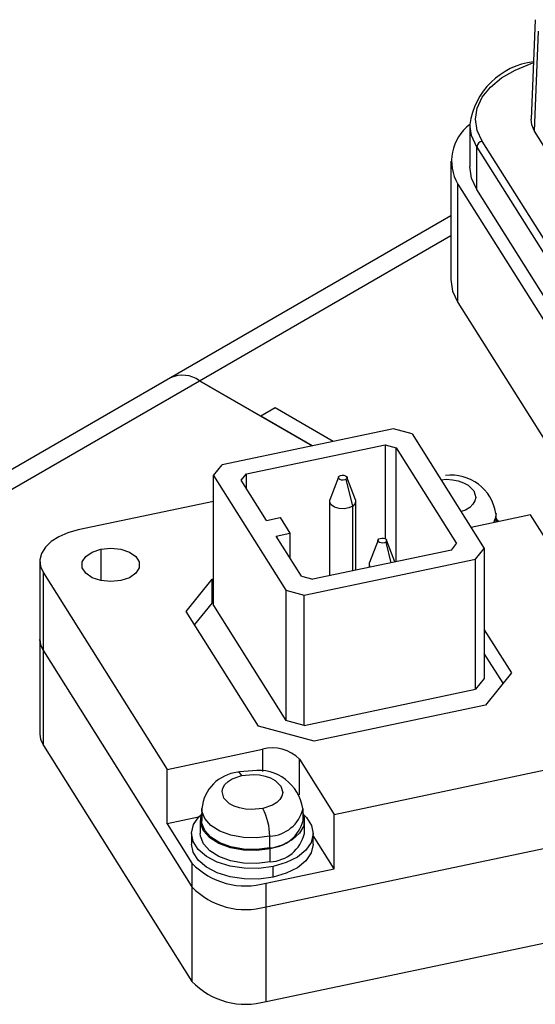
# Model space of a CAD drawing. Header units: millimetres. Extents: x 0 to 559, y 0 to 432.
# Tile 14 of 16: x 428 to 446, y 330 to 364. Entities that reach past the tile are written whole.
import ezdxf

# ---------------------------------------------------------------- set-up
doc = ezdxf.new("R2010")
doc.units = ezdxf.units.MM
doc.header["$LTSCALE"] = 2

msp = doc.modelspace()

# ---------------------------------------------------------------- linework, layer by layer
for p, q in [((445.7137, 364.2779), (445.5671, 360.8506)), ((445.6871, 360.4272), (445.8249, 363.8856)), ((443.4482, 360.6812), (443.4482, 359.2114)), ((450.8174, 352.2901), (445.6871, 360.4272)), ((443.6915, 359.8845), (448.8663, 351.6769)), ((443.6915, 358.4147), (443.6915, 359.8845)), ((449.0542, 351.8797), (443.8794, 360.0873)), ((442.7974, 359.396), (442.7974, 355.3133)), ((443.0387, 358.6062), (448.5794, 349.8182)), ((443.0387, 354.5235), (443.0387, 358.6062)), ((448.8663, 350.2071), (443.6915, 358.4147)), ((442.7974, 357.5112), (433.1119, 351.9199)), ((434.1119, 351.8208), (442.7974, 356.8349)), ((443.0387, 354.5235), (448.5794, 345.7355)), ((433.1119, 351.9199), (407.3732, 337.0612)), ((408.3732, 336.9622), (434.1119, 351.8208)), ((434.1119, 351.8208), (438.0037, 349.5741)), ((436.2332, 350.5962), (434.1119, 351.8208)), ((436.7281, 350.882), (436.2332, 350.5962)), ((438.7295, 349.7266), (436.7281, 350.882)), ((438.0037, 349.5741), (436.2332, 350.5962)), ((440.8144, 350.1647), (434.8943, 348.9208)), ((441.4552, 349.9922), (440.8144, 350.1647)), ((441.4552, 349.9922), (443.952, 346.0321)), ((435.7317, 348.6053), (440.5242, 349.6122)), ((440.5242, 349.6122), (440.9087, 349.5087)), ((440.5242, 349.6122), (440.5242, 346.3715)), ((440.9087, 349.5087), (442.995, 346.1996)), ((440.9087, 345.577), (440.9087, 349.5087)), ((434.5955, 348.5508), (434.8943, 348.9208)), ((435.5524, 348.3833), (435.7317, 348.6053)), ((435.7317, 348.0989), (435.7317, 348.6053)), ((434.5955, 348.5508), (437.0922, 344.5908)), ((434.5955, 344.0599), (434.5955, 348.5508)), ((436.4246, 347), (435.5524, 348.3833)), ((438.913, 348.4935), (438.6198, 347.7137)), ((439.4108, 347.4963), (439.1766, 348.421)), ((439.4993, 347.7137), (439.2061, 348.4935)), ((434.5955, 347.6537), (429.9165, 346.6706)), ((438.6095, 347.6586), (438.6095, 345.0939)), ((439.5095, 345.283), (439.5095, 347.6586)), ((439.4108, 345.2623), (439.4108, 347.4963)), ((444.3574, 346.9403), (444.3574, 347.2402)), ((436.4246, 347), (436.8944, 347.0987)), ((436.8944, 347.0987), (437.2365, 346.5562)), ((445.551, 347.1911), (443.4938, 346.7589)), ((444.3574, 347.0752), (444.396, 346.9485)), ((444.3574, 347.053), (444.4536, 346.9606)), ((449.8263, 340.4102), (445.551, 347.1911)), ((436.7666, 346.4575), (437.2365, 346.5562)), ((437.2365, 346.5562), (437.2365, 345.7123)), ((437.6388, 345.0742), (436.7666, 346.4575)), ((440.281, 346.3236), (439.9879, 345.5438)), ((440.5447, 346.2511), (440.7252, 345.5384)), ((440.8588, 345.5665), (440.5742, 346.3236)), ((430.7072, 346.0074), (430.7072, 344.9224)), ((442.8157, 345.9777), (438.0233, 344.9707)), ((442.8157, 345.9777), (442.995, 346.1996)), ((443.6531, 345.6622), (443.952, 346.0321)), ((443.952, 346.0321), (443.952, 341.5411)), ((428.6006, 345.5857), (428.6006, 342.8911)), ((437.7331, 344.4183), (443.6531, 345.6622)), ((443.6531, 341.1712), (443.6531, 345.6622)), ((439.9776, 345.4887), (439.9776, 345.3813)), ((428.7212, 345.1908), (432.9964, 338.4099)), ((428.7212, 342.4962), (428.7212, 345.1908)), ((433.6558, 343.8624), (434.5523, 344.9723)), ((434.5523, 344.9723), (434.5955, 344.9814)), ((434.5523, 344.1557), (434.5523, 344.9723)), ((437.6388, 345.0742), (438.0233, 344.9707)), ((437.0922, 344.5908), (437.7331, 344.4183)), ((437.0922, 344.5908), (437.0922, 340.0998)), ((437.7331, 339.9273), (437.7331, 344.4183)), ((436.1525, 339.9024), (433.6558, 343.8624)), ((434.5523, 344.1557), (433.9449, 343.4038)), ((434.5955, 344.1648), (434.5523, 344.1557)), ((434.5955, 344.0599), (437.0922, 340.0998)), ((443.952, 343.229), (444.8917, 341.7386)), ((428.6006, 342.8911), (428.6006, 339.6249)), ((428.7212, 342.4962), (433.8515, 334.3591)), ((428.7212, 339.23), (428.7212, 342.4962)), ((444.6025, 341.3806), (443.952, 342.4125)), ((443.952, 341.5411), (443.6531, 341.1712)), ((444.8917, 341.7386), (443.9952, 340.6287)), ((437.7331, 339.9273), (443.6531, 341.1712)), ((443.9952, 340.6287), (438.0751, 339.3848)), ((437.7331, 339.9273), (437.0922, 340.0998)), ((438.0751, 339.3848), (436.1525, 339.9024)), ((428.7212, 339.23), (433.8515, 331.0929)), ((432.9964, 338.4099), (436.2854, 339.1009)), ((436.2854, 339.1009), (436.2854, 338.3345)), ((437.5671, 338.7559), (438.7642, 336.8572)), ((437.5671, 337.5312), (437.5671, 338.7559)), ((438.7642, 336.8572), (448.6309, 338.9304)), ((432.9964, 336.5318), (432.9964, 338.4099)), ((434.1901, 337.0543), (434.1901, 336.646)), ((437.6901, 336.646), (437.6901, 337.0543)), ((434.0798, 336.7595), (432.9964, 336.5318)), ((438.7642, 334.9792), (438.7642, 336.8572)), ((432.9964, 336.5318), (433.8515, 335.1756)), ((434.1401, 336.646), (434.1401, 336.1969)), ((437.7401, 336.1969), (437.7401, 336.646)), ((433.8401, 336.1969), (433.8401, 335.8295)), ((436.4149, 333.669), (448.6309, 336.2358)), ((436.5386, 335.6967), (436.5386, 336.105)), ((438.0401, 335.8295), (438.0401, 336.1969)), ((438.7642, 334.9792), (438.0401, 336.1277)), ((436.5557, 335.2205), (436.5557, 335.6696)), ((433.8515, 335.1756), (433.8515, 334.3591)), ((436.6583, 334.6903), (436.6583, 335.0577)), ((436.4149, 334.4856), (438.7642, 334.9792)), ((433.8515, 334.3591), (433.8515, 331.0929)), ((436.4149, 333.669), (436.4149, 334.4856)), ((436.4149, 330.4029), (436.4149, 333.669)), ((436.4149, 330.4029), (448.6309, 332.9696))]:
    msp.add_line(p, q)
at = {"flags": 128}
for points in [[(443.8794, 360.0873), (443.7064, 360.46), (443.6482, 360.8445), (443.7064, 361.2289), (443.8794, 361.6017), (444.1619, 361.9514), (444.5454, 362.2676), (445.0181, 362.5404), (445.5657, 362.7618), (445.65, 362.7891)], [(445.6871, 360.4272), (445.5897, 360.6464), (445.5671, 360.8506)], [(443.6915, 359.8845), (443.5095, 360.2767), (443.4482, 360.6653)], [(443.6915, 358.4147), (443.5095, 358.8069), (443.4482, 359.2114)], [(442.7974, 355.3133), (442.8582, 354.9123), (443.0387, 354.5235)], [(439.1766, 348.421), (439.1319, 348.3993), (439.0761, 348.3891), (439.0177, 348.392), (438.9658, 348.4075), (438.9281, 348.4334), (438.9105, 348.4656), (438.9155, 348.4993), (438.9424, 348.5293)], [(438.9424, 348.5293), (438.9872, 348.551), (439.043, 348.5612), (439.1013, 348.5583), (439.1533, 348.5427), (439.191, 348.5169), (439.2086, 348.4847), (439.2036, 348.451), (439.1766, 348.421)], [(442.4584, 348.4011), (442.6367, 348.4177), (442.8492, 348.4018), (443.0511, 348.3612), (443.2353, 348.2978), (443.3926, 348.2142), (443.5941, 348.0191), (443.657, 347.7949), (443.6294, 347.6722), (443.559, 347.5556), (443.4493, 347.4493), (443.3045, 347.3585), (443.1494, 347.3051)], [(439.4108, 347.4963), (439.2765, 347.431), (439.1091, 347.4004), (438.9342, 347.4091), (438.7783, 347.4558), (438.6653, 347.5334), (438.6123, 347.63), (438.6198, 347.7137)], [(439.4993, 347.7137), (439.5068, 347.6872), (439.4917, 347.5862), (439.4108, 347.4963)], [(444.3574, 347.2401), (444.3308, 347.0648), (444.2681, 346.9216)], [(429.9165, 346.6706), (429.563, 346.5727), (429.2494, 346.4369), (428.9877, 346.2684), (428.788, 346.0736), (428.6579, 345.8601), (428.6025, 345.636), (428.6239, 345.41), (428.7212, 345.1908)], [(440.5447, 346.2511), (440.4999, 346.2294), (440.4441, 346.2192), (440.3858, 346.2221), (440.3339, 346.2377), (440.2962, 346.2635), (440.2785, 346.2957), (440.2836, 346.3294), (440.3105, 346.3594)], [(440.3105, 346.3594), (440.3553, 346.3811), (440.4111, 346.3913), (440.4694, 346.3884), (440.5214, 346.3729), (440.559, 346.347), (440.5767, 346.3148), (440.5717, 346.2811), (440.5447, 346.2511)], [(431.3912, 344.9224), (431.0492, 344.8876), (430.7072, 344.9224), (430.4064, 345.0227), (430.1832, 345.1763), (430.0644, 345.3647), (430.0644, 345.5651), (430.1832, 345.7535), (430.4064, 345.9071), (430.7072, 346.0074)], [(430.7072, 346.0074), (431.0492, 346.0422), (431.3912, 346.0074), (431.692, 345.9071), (431.9152, 345.7535), (432.034, 345.5651), (432.034, 345.3647), (431.9152, 345.1763), (431.692, 345.0227), (431.3912, 344.9224)], [(440.0123, 345.3886), (439.9804, 345.4601), (439.9879, 345.5438)], [(428.7212, 342.4962), (428.6239, 342.7154), (428.6006, 342.8911)], [(428.6006, 342.8911), (428.6239, 342.7154), (428.7212, 342.4962)], [(428.6006, 339.6249), (428.6239, 339.4493), (428.7212, 339.23)], [(436.2992, 337.0563), (435.9108, 337.02), (435.6982, 337.0359), (435.4963, 337.0765), (435.3122, 337.1399), (435.1549, 337.2235), (434.9534, 337.4186), (434.8905, 337.6428), (434.9181, 337.7655), (434.9884, 337.8821), (435.0982, 337.9883), (435.243, 338.0792), (435.5809, 338.1955)], [(435.5809, 338.1955), (435.5342, 338.2586), (435.4893, 338.2973), (435.4479, 338.3101), (435.4373, 338.309)], [(435.9401, 338.3605), (435.5001, 338.3213), (435.4375, 338.3075)], [(435.5809, 338.1955), (435.9694, 338.2318), (436.1819, 338.2159), (436.3838, 338.1752), (436.5679, 338.1119), (436.7253, 338.0283), (436.9267, 337.8332), (436.9897, 337.609), (436.9621, 337.4863), (436.8917, 337.3697), (436.7819, 337.2634), (436.6372, 337.1726), (436.2992, 337.0563)], [(436.5386, 336.105), (436.0926, 336.0479), (435.6362, 336.0594), (435.2005, 336.1387), (434.8152, 336.2804), (434.5066, 336.4748), (434.2956, 336.7088), (434.1967, 336.9663), (434.1901, 337.0545)], [(436.6583, 335.0577), (436.1652, 334.9916), (435.659, 334.9955), (435.1691, 335.0693), (434.724, 335.2086), (434.3496, 335.4053), (434.0677, 335.648), (433.8945, 335.9226), (433.8403, 336.2132), (433.908, 336.5028), (434.0939, 336.7747), (434.1771, 336.8556)], [(436.5557, 335.6696), (436.0969, 335.6109), (435.6275, 335.6227), (435.1794, 335.7043), (434.783, 335.85), (434.4656, 336.05), (434.2486, 336.2906), (434.1469, 336.5555), (434.1674, 336.8265), (434.1901, 336.8893)], [(437.6901, 336.8893), (437.7332, 336.7366), (437.7127, 336.4656), (437.5714, 336.2069), (437.3189, 335.9781), (436.9725, 335.7948), (436.5557, 335.6696)], [(437.6901, 336.8671), (437.8125, 336.7459), (437.9856, 336.4712), (438.0399, 336.1807), (437.9721, 335.891), (437.7863, 335.6192), (437.4931, 335.3809), (437.1097, 335.1901), (436.6583, 335.0577)], [(436.5386, 335.6967), (436.0926, 335.6396), (435.6362, 335.6511), (435.2005, 335.7304), (434.8152, 335.8721), (434.5066, 336.0666), (434.2956, 336.3005), (434.1967, 336.558), (434.1901, 336.646)], [(436.5557, 335.2205), (436.0969, 335.1618), (435.6275, 335.1736), (435.1794, 335.2552), (434.783, 335.4009), (434.4656, 335.6009), (434.2486, 335.8415), (434.1469, 336.1064), (434.1401, 336.1969)], [(436.6583, 334.6903), (436.1652, 334.6242), (435.659, 334.6281), (435.1691, 334.7018), (434.724, 334.8411), (434.3496, 335.0378), (434.0677, 335.2806), (433.8945, 335.5552), (433.8401, 335.8295)], [(438.0401, 335.8295), (438.0399, 335.8132), (437.9721, 335.5236), (437.7863, 335.2517), (437.4931, 335.0135), (437.1097, 334.8226), (436.6583, 334.6903)]]:
    msp.add_lwpolyline(points, dxfattribs=at)
for centre, radius, start, end in [((445.9668, 360.3054), 2.5426, 97.11895, 171.89802), ((444.394, 359.4027), 1.572, 126.98837, 210.44311), ((443.919, 359.8621), 0.2286, 99.97572, 174.37974), ((433.526, 351.0031), 1.006, 54.38242, 114.30712), ((442.8142, 347.0075), 1.5528, 8.60123, 97.65232), ((436.641, 337.869), 1.2822, 43.7623, 106.10469), ((435.571, 336.9359), 1.3781, 95.55693, 175.04758), ((436.1468, 336.8215), 1.5528, 8.60123, 97.65232), ((434.4881, 336.0947), 2.0505, 0.28679, 27.96551), ((436.4854, 337.3426), 1.2387, 272.46323, 346.5362), ((436.4854, 336.9342), 1.2387, 272.46166, 346.54625), ((436.501, 336.4934), 1.274, 272.46166, 346.54625), ((435.7036, 336.9494), 2.5644, 223.7623, 286.10469), ((435.7036, 336.1328), 2.5644, 223.7623, 286.10469), ((435.7036, 332.8667), 2.5644, 223.7623, 286.10469)]:
    msp.add_arc(centre, radius, start, end)

doc.saveas('drawing.dxf')
